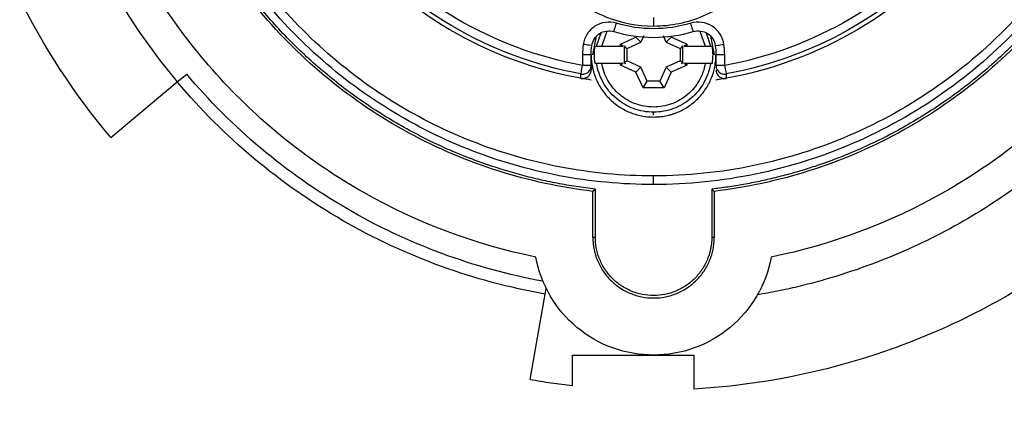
# Model space of a CAD drawing. Header units: inches. Extents: x 0 to 33, y 0 to 25.5.
# Tile 4 of 22: x 1.7 to 4, y 13.2 to 14.1. Entities that reach past the tile are written whole.
import ezdxf

# ---------------------------------------------------------------- set-up
doc = ezdxf.new("R2010")
doc.units = ezdxf.units.IN
doc.header["$LTSCALE"] = 3
doc.header["$MEASUREMENT"] = 0
doc.linetypes.add('SLD-Solid', pattern=[0])
doc.layers.add('DIMENSIONS', color=140, linetype='SLD-Solid', lineweight=25)
doc.styles.add('SLDTEXTSTYLE0', font='GOTHIC.TTF', dxfattribs={"width": 0.913})
doc.dimstyles.new('SLDDIMSTYLE0', dxfattribs={"dimtxt": 0.375, "dimasz": 0.45, "dimexe": 0, "dimexo": 0.0625, "dimgap": 0.09375, "dimtad": 0, "dimtih": 1, "dimtoh": 1, "dimrnd": 1e-09, "dimzin": 12, "dimdsep": 46, "dimtxsty": 'SLDTEXTSTYLE0', "dimsah": 1, "dimcen": 0, "dimadec": 0, "dimazin": 3, "dimtfac": 1, "dimtofl": 0, "dimtmove": 0, "dimatfit": 3, "dimfxl": 0, "dimfrac": 2, "dimtolj": 1, "dimtzin": 12, "dimarcsym": 0})

# ---------------------------------------------------------------- blocks, each defined once
blk = doc.blocks.new('_D')
at = {"layer": 'DIMENSIONS'}
for p, q in [((4.1777, 13.5838), (5.4952, 11.9504)), ((5.4952, 11.9504), (6.2452, 11.9504)), ((6.528, 11.9504), (6.4138, 11.9504)), ((6.4138, 11.9504), (6.4138, 11.3551)), ((7.4978, 11.9504), (7.6121, 11.9504)), ((7.6121, 11.9504), (7.6121, 11.3551)), ((6.4138, 11.3551), (6.528, 11.3551)), ((7.6121, 11.3551), (7.4978, 11.3551))]:
    blk.add_line(p, q, dxfattribs=at)
blk.add_solid([(4.1777, 13.5838), (4.3902, 13.1771), (4.5303, 13.2901)], dxfattribs=at)
at = {"layer": 'DIMENSIONS', "char_height": 0.375, "attachment_point": 1, "style": 'SLDTEXTSTYLE0'}
for s, insert in [('%%c', (6.2452, 12.5056)), ('3.22', (6.8108, 12.5056)), ('81.8', (6.528, 11.8341))]:
    blk.add_mtext(s, dxfattribs=dict(at, insert=insert))

msp = doc.modelspace()

# ---------------------------------------------------------------- linework, layer by layer
for p, q in [((3.0381, 14.0096), (3.0483, 14.0396)), ((3.05, 14.0096), (3.0621, 14.0437)), ((3.2727, 14.0437), (3.2848, 14.0096)), ((3.2865, 14.0396), (3.2967, 14.0096)), ((3.0296, 13.9899), (3.038, 14.0322)), ((3.0922, 14.0137), (3.1273, 14.03)), ((3.1073, 14.0041), (3.1386, 14.0187)), ((3.1386, 14.0187), (3.1273, 14.03)), ((3.1451, 14.0326), (3.1386, 14.0187)), ((3.1962, 14.0187), (3.1897, 14.0326)), ((3.2075, 14.03), (3.1962, 14.0187)), ((3.1962, 14.0187), (3.2275, 14.0041)), ((3.2426, 14.0137), (3.2075, 14.03)), ((3.2968, 14.0322), (3.3052, 13.9899)), ((3.05, 14.0096), (3.0922, 14.0096)), ((3.0922, 14.0096), (3.0922, 14.0137)), ((3.0987, 14.0096), (3.0922, 14.0137)), ((3.0922, 14.0096), (3.0987, 14.0096)), ((3.1036, 14.0096), (3.1008, 14.0083)), ((3.1008, 14.0083), (3.1073, 14.0041)), ((3.1008, 14.0083), (3.1008, 13.9716)), ((3.1073, 13.9757), (3.1073, 14.0041)), ((3.2275, 14.0041), (3.234, 14.0083)), ((3.2275, 14.0041), (3.2275, 13.9757)), ((3.234, 14.0083), (3.2311, 14.0096)), ((3.234, 13.9716), (3.234, 14.0083)), ((3.2361, 14.0096), (3.2426, 14.0137)), ((3.2361, 14.0096), (3.2426, 14.0096)), ((3.2426, 14.0137), (3.2426, 14.0096)), ((3.2426, 14.0096), (3.2848, 14.0096)), ((3.2933, 14.0096), (3.3001, 14.0096)), ((3.006, 13.9899), (3.006, 13.9653)), ((3.0257, 13.9653), (3.0257, 13.9899)), ((3.1073, 13.9757), (3.1008, 13.9716)), ((3.1386, 13.9612), (3.1073, 13.9757)), ((3.2275, 13.9757), (3.1962, 13.9612)), ((3.234, 13.9716), (3.2275, 13.9757)), ((3.3091, 13.9899), (3.3091, 13.9653)), ((3.3288, 13.9653), (3.3288, 13.9899)), ((3.0257, 13.9653), (3.0257, 13.9555)), ((3.0922, 13.9702), (3.05, 13.9702)), ((3.0922, 13.9661), (3.0922, 13.9702)), ((3.0987, 13.9702), (3.0922, 13.9661)), ((3.0987, 13.9702), (3.0922, 13.9702)), ((3.1273, 13.9498), (3.0922, 13.9661)), ((3.1008, 13.9716), (3.1036, 13.9702)), ((3.1273, 13.9498), (3.1386, 13.9612)), ((3.1532, 13.9298), (3.1386, 13.9612)), ((3.1962, 13.9612), (3.1816, 13.9298)), ((3.1962, 13.9612), (3.2075, 13.9498)), ((3.2426, 13.9661), (3.2075, 13.9498)), ((3.2311, 13.9702), (3.234, 13.9716)), ((3.2426, 13.9661), (3.2361, 13.9702)), ((3.2426, 13.9702), (3.2361, 13.9702)), ((3.2426, 13.9702), (3.2426, 13.9661)), ((3.2848, 13.9702), (3.2426, 13.9702)), ((1.9352, 13.8013), (2.086, 13.9279)), ((2.086, 13.9279), (2.1073, 13.9458)), ((3.0024, 13.9361), (3.0024, 13.946)), ((3.0257, 13.9321), (3.0257, 13.9322)), ((3.1436, 13.9148), (3.1273, 13.9498)), ((3.1436, 13.9148), (3.1532, 13.9298)), ((3.1816, 13.9298), (3.1532, 13.9298)), ((3.1912, 13.9148), (3.1816, 13.9298)), ((3.2075, 13.9498), (3.1912, 13.9148)), ((3.3091, 13.9322), (3.3091, 13.9321)), ((3.3324, 13.946), (3.3324, 13.9361)), ((3.1912, 13.9148), (3.1436, 13.9148)), ((3.1674, 13.8521), (3.1674, 13.8591)), ((3.0353, 13.6843), (3.0296, 13.6792)), ((3.0353, 13.5746), (3.0353, 13.6843)), ((3.2995, 13.6843), (3.2995, 13.5746)), ((3.3052, 13.6792), (3.2995, 13.6843)), ((3.0296, 13.5746), (3.0296, 13.6792)), ((3.3052, 13.6792), (3.3052, 13.5746)), ((3.0353, 13.5746), (3.0296, 13.5746)), ((3.3052, 13.5746), (3.2995, 13.5746)), ((2.8871, 13.2517), (2.9236, 13.4587)), ((2.9832, 13.3069), (3.1674, 13.3069)), ((2.9832, 13.2377), (2.9832, 13.3069)), ((3.1674, 13.3069), (3.2588, 13.3069)), ((3.2588, 13.3069), (3.2588, 13.2297))]:
    msp.add_line(p, q)
for points, knots in [([(1.9352, 13.8013), (1.8524, 13.8999), (1.7815, 14.0085), (1.6675, 14.2393), (1.6244, 14.3616), (1.5685, 14.6129), (1.5558, 14.742), (1.5612, 14.9994), (1.5795, 15.1277), (1.646, 15.3764), (1.6943, 15.4968), (1.818, 15.7226), (1.8934, 15.828), (2.0673, 16.0179), (2.1656, 16.1024), (2.3796, 16.2455), (2.4953, 16.3042), (2.6162, 16.3483)], [0, 0, 0, 0, 0.125, 0.125, 0.25, 0.25, 0.375, 0.375, 0.5, 0.5, 0.625, 0.625, 0.75, 0.75, 0.875, 0.875, 1, 1, 1, 1]), ([(2.6162, 16.1368), (2.515, 16.0939), (2.4188, 16.0391), (2.2416, 15.9087), (2.1607, 15.8332), (2.0186, 15.6653), (1.9573, 15.5731), (1.8579, 15.3769), (1.8197, 15.273), (1.7683, 15.0591), (1.7552, 14.9492), (1.7548, 14.7293), (1.7675, 14.6193), (1.8179, 14.4052), (1.8557, 14.3011), (1.9544, 14.1046), (2.0152, 14.0121), (2.086, 13.9279)], [0, 0, 0, 0, 0.125, 0.125, 0.25, 0.25, 0.375, 0.375, 0.5, 0.5, 0.625, 0.625, 0.75, 0.75, 0.875, 0.875, 1, 1, 1, 1]), ([(2.9001, 13.5298), (2.7633, 13.5578), (2.6309, 13.6074), (2.3879, 13.7453), (2.2773, 13.8334), (2.0888, 14.0396), (2.0109, 14.1576), (1.8954, 14.412), (1.8577, 14.5483), (1.8265, 14.8259), (1.8328, 14.9672), (1.8889, 15.2409), (1.9386, 15.3733), (2.0765, 15.6162), (2.1647, 15.7268), (2.371, 15.9152), (2.489, 15.9931), (2.6162, 16.0508)], [0, 0, 0, 0, 0.125, 0.125, 0.25, 0.25, 0.375, 0.375, 0.5, 0.5, 0.625, 0.625, 0.75, 0.75, 0.875, 0.875, 1, 1, 1, 1]), ([(3.7186, 16.0508), (3.8458, 15.9931), (3.9638, 15.9152), (4.1701, 15.7268), (4.2583, 15.6162), (4.3962, 15.3733), (4.4459, 15.2409), (4.502, 14.9672), (4.5083, 14.8259), (4.477, 14.5483), (4.4394, 14.412), (4.3239, 14.1576), (4.246, 14.0396), (4.0575, 13.8334), (3.9469, 13.7453), (3.7039, 13.6074), (3.5715, 13.5578), (3.4346, 13.5298)], [0, 0, 0, 0, 0.125, 0.125, 0.25, 0.25, 0.375, 0.375, 0.5, 0.5, 0.625, 0.625, 0.75, 0.75, 0.875, 0.875, 1, 1, 1, 1]), ([(3.0296, 13.6792), (2.9567, 13.6879), (2.8847, 13.7035), (2.7448, 13.7479), (2.6769, 13.7767), (2.5478, 13.8466), (2.4866, 13.8877), (2.373, 13.9806), (2.3206, 14.0325), (2.2264, 14.1451), (2.1846, 14.2058), (2.1133, 14.3341), (2.0837, 14.4016), (2.0377, 14.541), (2.0213, 14.6129), (2.0023, 14.7585), (1.9997, 14.8321), (2.0084, 14.9787), (2.0197, 15.0515), (2.0558, 15.1938), (2.0806, 15.2632), (2.1427, 15.3962), (2.1801, 15.4598), (2.2661, 15.5787), (2.3147, 15.6341), (2.4216, 15.7348), (2.4797, 15.7801), (2.6036, 15.8589), (2.6692, 15.8924), (2.8056, 15.9466), (2.8764, 15.9672), (3.0206, 15.9948), (3.094, 16.0017), (3.2408, 16.0017), (3.3142, 15.9948), (3.4584, 15.9672), (3.5291, 15.9466), (3.6656, 15.8924), (3.7312, 15.8589), (3.8551, 15.7801), (3.9132, 15.7348), (4.0201, 15.6341), (4.0687, 15.5787), (4.1547, 15.4598), (4.1921, 15.3962), (4.2542, 15.2632), (4.279, 15.1938), (4.3151, 15.0515), (4.3264, 14.9787), (4.335, 14.8321), (4.3325, 14.7585), (4.3135, 14.6129), (4.2971, 14.541), (4.2511, 14.4016), (4.2215, 14.3341), (4.1502, 14.2058), (4.1084, 14.1451), (4.0142, 14.0325), (3.9618, 13.9806), (3.8482, 13.8877), (3.7869, 13.8466), (3.6579, 13.7767), (3.59, 13.7479), (3.4501, 13.7035), (3.3781, 13.6879), (3.3052, 13.6792)], [0, 0, 0, 0, 0.03125, 0.03125, 0.0625, 0.0625, 0.09375, 0.09375, 0.125, 0.125, 0.15625, 0.15625, 0.1875, 0.1875, 0.21875, 0.21875, 0.25, 0.25, 0.28125, 0.28125, 0.3125, 0.3125, 0.34375, 0.34375, 0.375, 0.375, 0.40625, 0.40625, 0.4375, 0.4375, 0.46875, 0.46875, 0.5, 0.5, 0.53125, 0.53125, 0.5625, 0.5625, 0.59375, 0.59375, 0.625, 0.625, 0.65625, 0.65625, 0.6875, 0.6875, 0.71875, 0.71875, 0.75, 0.75, 0.78125, 0.78125, 0.8125, 0.8125, 0.84375, 0.84375, 0.875, 0.875, 0.90625, 0.90625, 0.9375, 0.9375, 0.96875, 0.96875, 1, 1, 1, 1]), ([(3.0353, 13.6843), (3.028, 13.6851), (3.0135, 13.6869), (2.9917, 13.69), (2.9701, 13.6935), (2.9485, 13.6975), (2.927, 13.7018), (2.9056, 13.7066), (2.8843, 13.7117), (2.8631, 13.7173), (2.842, 13.7232), (2.7929, 13.7381), (2.7173, 13.7657), (2.6182, 13.8131), (2.5239, 13.8695), (2.4355, 13.9346), (2.3535, 14.0078), (2.2789, 14.0884), (2.2122, 14.1756), (2.1541, 14.2688), (2.105, 14.3671), (2.0654, 14.4696), (2.0357, 14.5753), (2.0161, 14.6834), (2.0068, 14.7928), (2.0079, 14.9026), (2.0193, 15.0119), (2.041, 15.1195), (2.0728, 15.2247), (2.1144, 15.3263), (2.1654, 15.4236), (2.2254, 15.5157), (2.2937, 15.6016), (2.3699, 15.6807), (2.4532, 15.7523), (2.543, 15.8156), (2.6383, 15.8703), (2.7383, 15.9156), (2.8422, 15.9513), (2.9489, 15.9771), (3.0577, 15.9926), (3.1674, 15.9978), (3.2771, 15.9926), (3.3858, 15.9771), (3.4926, 15.9514), (3.5965, 15.9156), (3.6965, 15.8703), (3.7918, 15.8156), (3.8815, 15.7523), (3.9648, 15.6807), (4.0411, 15.6016), (4.1094, 15.5157), (4.1694, 15.4237), (4.2204, 15.3264), (4.262, 15.2247), (4.2937, 15.1196), (4.3155, 15.0119), (4.3269, 14.9027), (4.328, 14.7928), (4.3187, 14.6834), (4.2991, 14.5753), (4.2693, 14.4696), (4.2298, 14.3671), (4.1807, 14.2689), (4.1226, 14.1757), (4.0559, 14.0884), (3.9812, 14.0078), (3.8993, 13.9346), (3.8109, 13.8695), (3.7166, 13.8131), (3.6175, 13.7657), (3.5373, 13.7364), (3.4788, 13.7191), (3.4434, 13.7098), (3.4078, 13.7017), (3.3719, 13.6947), (3.3358, 13.6888), (3.3116, 13.6858), (3.2995, 13.6843)], [0, 0, 0, 0, 0.0031325, 0.0062606, 0.0093854, 0.012508, 0.0156295, 0.0187511, 0.0218739, 0.0249989, 0.0281275, 0.0312605, 0.0468836, 0.0625098, 0.078133, 0.0937592, 0.1093823, 0.1250085, 0.1406316, 0.1562578, 0.1718809, 0.1875071, 0.2031303, 0.2187565, 0.2343796, 0.2500058, 0.2656289, 0.2812551, 0.2968782, 0.3125045, 0.3281276, 0.3437538, 0.3593769, 0.3750031, 0.3906262, 0.4062524, 0.4218755, 0.4375018, 0.4531249, 0.4687511, 0.4843742, 0.5000004, 0.5156235, 0.5312497, 0.5468728, 0.5624991, 0.5781222, 0.5937484, 0.6093715, 0.6249977, 0.6406208, 0.656247, 0.6718702, 0.6874964, 0.7031195, 0.7187457, 0.7343688, 0.749995, 0.7656181, 0.7812443, 0.7968675, 0.8124937, 0.8281168, 0.843743, 0.8593661, 0.8749923, 0.8906154, 0.9062416, 0.9218648, 0.937491, 0.9531141, 0.9687403, 0.9739585, 0.9791664, 0.9843694, 0.9895725, 0.994781, 1, 1, 1, 1]), ([(3.1674, 13.6947), (3.0956, 13.6947), (3.0239, 13.7014), (2.8829, 13.7283), (2.8137, 13.7485), (2.6802, 13.8013), (2.616, 13.8341), (2.4948, 13.911), (2.4379, 13.9552), (2.3333, 14.0535), (2.2856, 14.1076), (2.2013, 14.2237), (2.1646, 14.2858), (2.1036, 14.4157), (2.0792, 14.4835), (2.0436, 14.6226), (2.0323, 14.6938), (2.0234, 14.837), (2.0257, 14.9091), (2.0438, 15.0514), (2.0596, 15.1218), (2.104, 15.2583), (2.1327, 15.3244), (2.202, 15.4501), (2.2425, 15.5097), (2.3341, 15.6202), (2.3851, 15.6711), (2.4958, 15.7625), (2.5555, 15.803), (2.6813, 15.872), (2.7475, 15.9005), (2.8841, 15.9447), (2.9545, 15.9604), (3.0257, 15.9693)], [0, 0, 0, 0, 0.0625, 0.0625, 0.125, 0.125, 0.1875, 0.1875, 0.25, 0.25, 0.3125, 0.3125, 0.375, 0.375, 0.4375, 0.4375, 0.5, 0.5, 0.5625, 0.5625, 0.625, 0.625, 0.6875, 0.6875, 0.75, 0.75, 0.8125, 0.8125, 0.875, 0.875, 0.9375, 0.9375, 1, 1, 1, 1]), ([(3.0257, 15.9693), (3.1027, 15.9789), (3.1808, 15.9807), (3.3357, 15.9683), (3.4125, 15.9542), (3.5617, 15.9107), (3.634, 15.8813), (3.7713, 15.8085), (3.8361, 15.765), (3.9558, 15.6659), (4.0105, 15.6102), (4.1076, 15.4888), (4.1499, 15.4232), (4.2203, 15.2847), (4.2484, 15.2119), (4.2893, 15.062), (4.3021, 14.9849), (4.3117, 14.8299), (4.3086, 14.7518), (4.2867, 14.598), (4.2678, 14.5222), (4.2151, 14.3761), (4.1813, 14.3057), (4.1, 14.1732), (4.0526, 14.1112), (3.9462, 13.9979), (3.8873, 13.9468), (3.7601, 13.8575), (3.692, 13.8193), (3.5494, 13.7576), (3.4749, 13.7341), (3.3228, 13.7026), (3.2451, 13.6947), (3.1674, 13.6947)], [0, 0, 0, 0, 0.0625, 0.0625, 0.125, 0.125, 0.1875, 0.1875, 0.25, 0.25, 0.3125, 0.3125, 0.375, 0.375, 0.4375, 0.4375, 0.5, 0.5, 0.5625, 0.5625, 0.625, 0.625, 0.6875, 0.6875, 0.75, 0.75, 0.8125, 0.8125, 0.875, 0.875, 0.9375, 0.9375, 1, 1, 1, 1]), ([(3.1674, 13.7143), (3.0969, 13.7143), (3.0263, 13.721), (2.8878, 13.7474), (2.8198, 13.7672), (2.6886, 13.8192), (2.6255, 13.8513), (2.5064, 13.9269), (2.4505, 13.9704), (2.3477, 14.067), (2.3008, 14.1201), (2.218, 14.2343), (2.1819, 14.2953), (2.1219, 14.4229), (2.098, 14.4896), (2.0629, 14.6262), (2.0519, 14.6962), (2.0431, 14.837), (2.0454, 14.9078), (2.0632, 15.0477), (2.0787, 15.1169), (2.1224, 15.251), (2.1506, 15.316), (2.2186, 15.4395), (2.2585, 15.4981), (2.3485, 15.6067), (2.3986, 15.6567), (2.5074, 15.7465), (2.566, 15.7863), (2.6897, 15.8541), (2.7548, 15.8822), (2.889, 15.9256), (2.9581, 15.941), (3.0281, 15.9498)], [0, 0, 0, 0, 0.0625, 0.0625, 0.125, 0.125, 0.1875, 0.1875, 0.25, 0.25, 0.3125, 0.3125, 0.375, 0.375, 0.4375, 0.4375, 0.5, 0.5, 0.5625, 0.5625, 0.625, 0.625, 0.6875, 0.6875, 0.75, 0.75, 0.8125, 0.8125, 0.875, 0.875, 0.9375, 0.9375, 1, 1, 1, 1]), ([(3.0281, 15.9498), (3.1039, 15.9592), (3.1806, 15.9609), (3.3328, 15.9488), (3.4083, 15.9349), (3.5549, 15.8922), (3.626, 15.8633), (3.7608, 15.7917), (3.8246, 15.749), (3.9422, 15.6516), (3.996, 15.5968), (4.0913, 15.4776), (4.1329, 15.4131), (4.2021, 15.277), (4.2298, 15.2054), (4.27, 15.0581), (4.2825, 14.9824), (4.292, 14.83), (4.289, 14.7533), (4.2674, 14.6021), (4.2488, 14.5276), (4.197, 14.384), (4.1638, 14.3148), (4.084, 14.1847), (4.0374, 14.1237), (3.9328, 14.0124), (3.8748, 13.9621), (3.7499, 13.8743), (3.6829, 13.8369), (3.5428, 13.7762), (3.4696, 13.7531), (3.3201, 13.7222), (3.2437, 13.7143), (3.1674, 13.7143)], [0, 0, 0, 0, 0.0625, 0.0625, 0.125, 0.125, 0.1875, 0.1875, 0.25, 0.25, 0.3125, 0.3125, 0.375, 0.375, 0.4375, 0.4375, 0.5, 0.5, 0.5625, 0.5625, 0.625, 0.625, 0.6875, 0.6875, 0.75, 0.75, 0.8125, 0.8125, 0.875, 0.875, 0.9375, 0.9375, 1, 1, 1, 1]), ([(4.3996, 15.8714), (4.495, 15.7578), (4.5746, 15.631), (4.6962, 15.3603), (4.7381, 15.2165), (4.7812, 14.9229), (4.7822, 14.7731), (4.7434, 14.479), (4.7036, 14.3346), (4.5859, 14.0622), (4.5082, 13.9342), (4.3206, 13.7042), (4.2109, 13.6023), (3.9676, 13.4324), (3.8342, 13.3643), (3.5538, 13.2672), (3.4069, 13.2382), (3.2588, 13.2297)], [0, 0, 0, 0, 0.125, 0.125, 0.25, 0.25, 0.375, 0.375, 0.5, 0.5, 0.625, 0.625, 0.75, 0.75, 0.875, 0.875, 1, 1, 1, 1]), ([(3.0257, 13.9321), (2.919, 13.9488), (2.8154, 13.9846), (2.6268, 14.0898), (2.542, 14.1593), (2.4017, 14.3234), (2.3462, 14.4179), (2.2713, 14.6205), (2.252, 14.7284), (2.252, 14.9443), (2.2713, 15.0523), (2.3462, 15.2548), (2.4017, 15.3494), (2.542, 15.5135), (2.6268, 15.5829), (2.8154, 15.6882), (2.919, 15.724), (3.0257, 15.7407)], [0, 0, 0, 0, 0.125, 0.125, 0.25, 0.25, 0.375, 0.375, 0.5, 0.5, 0.625, 0.625, 0.75, 0.75, 0.875, 0.875, 1, 1, 1, 1]), ([(3.3091, 15.7407), (3.4158, 15.724), (3.5194, 15.6882), (3.7079, 15.5829), (3.7928, 15.5135), (3.9331, 15.3494), (3.9886, 15.2548), (4.0635, 15.0523), (4.0827, 14.9443), (4.0827, 14.7284), (4.0635, 14.6205), (3.9886, 14.4179), (3.9331, 14.3234), (3.7928, 14.1593), (3.7079, 14.0898), (3.5194, 13.9846), (3.4158, 13.9488), (3.3091, 13.9321)], [0, 0, 0, 0, 0.125, 0.125, 0.25, 0.25, 0.375, 0.375, 0.5, 0.5, 0.625, 0.625, 0.75, 0.75, 0.875, 0.875, 1, 1, 1, 1]), ([(4.2488, 15.7449), (4.2538, 15.739), (4.2637, 15.7271), (4.2781, 15.7089), (4.2923, 15.6906), (4.3062, 15.672), (4.3197, 15.6532), (4.333, 15.6342), (4.3459, 15.6149), (4.3712, 15.576), (4.4066, 15.5161), (4.4486, 15.4333), (4.485, 15.3479), (4.526, 15.2312), (4.5627, 15.0806), (4.5826, 14.8958), (4.5782, 14.7099), (4.5495, 14.5262), (4.4969, 14.3478), (4.4215, 14.1779), (4.3245, 14.0193), (4.2075, 13.8748), (4.0726, 13.7469), (3.9471, 13.6559), (3.8403, 13.5934), (3.7573, 13.552), (3.6717, 13.516), (3.5986, 13.4908), (3.5392, 13.4735), (3.4943, 13.4621), (3.449, 13.452), (3.4185, 13.4466), (3.4033, 13.4438)], [0, 0, 0, 0, 0.007823, 0.01564, 0.023453, 0.031264, 0.039075, 0.046888, 0.054706, 0.06253, 0.093787, 0.12505, 0.156307, 0.18757, 0.250056, 0.312543, 0.375029, 0.437515, 0.500001, 0.562487, 0.624973, 0.687459, 0.749946, 0.812432, 0.843688, 0.874952, 0.906208, 0.937472, 0.953111, 0.968734, 0.984358, 1, 1, 1, 1]), ([(3.0024, 13.946), (2.8994, 13.9651), (2.7998, 14.0022), (2.6192, 14.1081), (2.5381, 14.1768), (2.4042, 14.3378), (2.3514, 14.43), (2.2802, 14.627), (2.2618, 14.7317), (2.2618, 14.9411), (2.2802, 15.0458), (2.3514, 15.2427), (2.4042, 15.3349), (2.5381, 15.496), (2.6192, 15.5647), (2.7998, 15.6706), (2.8994, 15.7077), (3.0024, 15.7268)], [0, 0, 0, 0, 0.125, 0.125, 0.25, 0.25, 0.375, 0.375, 0.5, 0.5, 0.625, 0.625, 0.75, 0.75, 0.875, 0.875, 1, 1, 1, 1]), ([(3.3324, 15.7268), (3.4354, 15.7077), (3.5349, 15.6706), (3.7156, 15.5647), (3.7967, 15.496), (3.9306, 15.3349), (3.9834, 15.2427), (4.0546, 15.0458), (4.073, 14.9411), (4.073, 14.7317), (4.0546, 14.627), (3.9834, 14.43), (3.9306, 14.3378), (3.7967, 14.1768), (3.7156, 14.1081), (3.5349, 14.0022), (3.4354, 13.9651), (3.3324, 13.946)], [0, 0, 0, 0, 0.125, 0.125, 0.25, 0.25, 0.375, 0.375, 0.5, 0.5, 0.625, 0.625, 0.75, 0.75, 0.875, 0.875, 1, 1, 1, 1]), ([(3.006, 13.9653), (2.9053, 13.984), (2.8078, 14.0203), (2.6311, 14.1239), (2.5518, 14.1912), (2.4208, 14.3487), (2.3691, 14.4389), (2.2995, 14.6315), (2.2815, 14.7339), (2.2815, 14.9388), (2.2995, 15.0412), (2.3691, 15.2339), (2.4208, 15.3241), (2.5518, 15.4816), (2.6311, 15.5489), (2.8078, 15.6525), (2.9053, 15.6888), (3.006, 15.7074)], [0, 0, 0, 0, 0.125, 0.125, 0.25, 0.25, 0.375, 0.375, 0.5, 0.5, 0.625, 0.625, 0.75, 0.75, 0.875, 0.875, 1, 1, 1, 1]), ([(3.3288, 15.7074), (3.4295, 15.6888), (3.527, 15.6525), (3.7037, 15.5489), (3.783, 15.4816), (3.914, 15.3241), (3.9657, 15.2339), (4.0353, 15.0412), (4.0533, 14.9388), (4.0533, 14.7339), (4.0353, 14.6315), (3.9657, 14.4389), (3.914, 14.3487), (3.783, 14.1912), (3.7037, 14.1239), (3.527, 14.0203), (3.4295, 13.984), (3.3288, 13.9653)], [0, 0, 0, 0, 0.125, 0.125, 0.25, 0.25, 0.375, 0.375, 0.5, 0.5, 0.625, 0.625, 0.75, 0.75, 0.875, 0.875, 1, 1, 1, 1]), ([(3.1342, 14.6315), (3.098, 14.6273), (3.0626, 14.6162), (2.9983, 14.5817), (2.9695, 14.5583), (2.9226, 14.5024), (2.9045, 14.47), (2.8815, 14.4008), (2.8766, 14.364), (2.8808, 14.2912), (2.8899, 14.2552), (2.9207, 14.1891), (2.9424, 14.159), (2.9954, 14.109), (3.0267, 14.089), (3.0945, 14.0621), (3.1309, 14.0551), (3.1674, 14.0551)], [0, 0, 0, 0, 0.125, 0.125, 0.25, 0.25, 0.375, 0.375, 0.5, 0.5, 0.625, 0.625, 0.75, 0.75, 0.875, 0.875, 1, 1, 1, 1]), ([(3.1674, 14.0551), (3.2066, 14.0551), (3.2458, 14.0632), (3.3179, 14.0943), (3.3507, 14.1172), (3.4046, 14.1743), (3.4256, 14.2084), (3.4525, 14.2821), (3.4583, 14.3217), (3.4538, 14.4001), (3.4435, 14.4387), (3.4083, 14.5089), (3.3835, 14.5403), (3.3234, 14.5908), (3.2882, 14.6099), (3.2131, 14.6325), (3.1732, 14.636), (3.1342, 14.6315)], [0, 0, 0, 0, 0.125, 0.125, 0.25, 0.25, 0.375, 0.375, 0.5, 0.5, 0.625, 0.625, 0.75, 0.75, 0.875, 0.875, 1, 1, 1, 1]), ([(3.083, 14.0613), (3.0749, 14.0637), (3.0663, 14.0644), (3.0496, 14.062), (3.0415, 14.059), (3.0272, 14.05), (3.0211, 14.0439), (3.0119, 14.0297), (3.0089, 14.0216), (3.0077, 14.0132)], [0, 0, 0, 0, 0.25, 0.25, 0.5, 0.5, 0.75, 0.75, 1, 1, 1, 1]), ([(3.1674, 14.0746), (3.1674, 14.0741), (3.1674, 14.0717), (3.1674, 14.0646), (3.1674, 14.0599), (3.1674, 14.0551)], [0, 0, 0, 0, 0.5, 0.5, 1, 1, 1, 1]), ([(3.3271, 14.0132), (3.3259, 14.0216), (3.3229, 14.0297), (3.3137, 14.0439), (3.3076, 14.05), (3.2933, 14.059), (3.2852, 14.062), (3.2685, 14.0644), (3.2599, 14.0637), (3.2518, 14.0613)], [0, 0, 0, 0, 0.25, 0.25, 0.5, 0.5, 0.75, 0.75, 1, 1, 1, 1]), ([(3.0271, 14.0104), (3.028, 14.016), (3.03, 14.0214), (3.0361, 14.0308), (3.0402, 14.0349), (3.0497, 14.0409), (3.0551, 14.0429), (3.0662, 14.0445), (3.072, 14.044), (3.0774, 14.0424)], [0, 0, 0, 0, 0.25, 0.25, 0.5, 0.5, 0.75, 0.75, 1, 1, 1, 1]), ([(3.0774, 14.0424), (3.0774, 14.0424), (3.078, 14.0445), (3.08, 14.0515), (3.0815, 14.0564), (3.083, 14.0613)], [0, 0, 0, 0, 0.5, 0.5, 1, 1, 1, 1]), ([(3.0774, 14.0424), (3.1065, 14.0337), (3.137, 14.0293), (3.1978, 14.0293), (3.2283, 14.0337), (3.2574, 14.0424)], [0, 0, 0, 0, 0.5, 0.5, 1, 1, 1, 1]), ([(3.2518, 14.0613), (3.2245, 14.0531), (3.1959, 14.049), (3.1389, 14.049), (3.1103, 14.0531), (3.083, 14.0613)], [0, 0, 0, 0, 0.5, 0.5, 1, 1, 1, 1]), ([(3.2574, 14.0424), (3.2574, 14.0424), (3.2568, 14.0445), (3.2547, 14.0515), (3.2533, 14.0564), (3.2518, 14.0613)], [0, 0, 0, 0, 0.5, 0.5, 1, 1, 1, 1]), ([(3.2574, 14.0424), (3.2628, 14.044), (3.2686, 14.0445), (3.2797, 14.0429), (3.2851, 14.0409), (3.2946, 14.0349), (3.2987, 14.0308), (3.3048, 14.0214), (3.3068, 14.016), (3.3076, 14.0104)], [0, 0, 0, 0, 0.25, 0.25, 0.5, 0.5, 0.75, 0.75, 1, 1, 1, 1]), ([(3.0271, 14.0104), (3.0271, 14.0104), (3.025, 14.0107), (3.0178, 14.0118), (3.0128, 14.0125), (3.0077, 14.0132)], [0, 0, 0, 0, 0.5, 0.5, 1, 1, 1, 1]), ([(3.0381, 14.0096), (3.0382, 14.0096), (3.0384, 14.0096), (3.0392, 14.0096), (3.0405, 14.0096), (3.0423, 14.0096), (3.0445, 14.0096), (3.0471, 14.0096), (3.049, 14.0096), (3.05, 14.0096)], [0, 0, 0, 0, 0.122533, 0.251724, 0.387667, 0.530433, 0.680066, 0.836587, 1, 1, 1, 1]), ([(3.2848, 14.0096), (3.2856, 14.0096), (3.287, 14.0096), (3.2891, 14.0096), (3.291, 14.0096), (3.2927, 14.0096), (3.2941, 14.0096), (3.2952, 14.0096), (3.296, 14.0096), (3.2965, 14.0096), (3.2966, 14.0096), (3.2967, 14.0096)], [0, 0, 0, 0, 0.1277179, 0.2512603, 0.3706265, 0.4858219, 0.5968594, 0.7037606, 0.8065561, 0.9052862, 1, 1, 1, 1]), ([(3.3076, 14.0104), (3.3076, 14.0104), (3.3097, 14.0107), (3.317, 14.0118), (3.322, 14.0125), (3.3271, 14.0132)], [0, 0, 0, 0, 0.5, 0.5, 1, 1, 1, 1]), ([(3.0257, 13.9899), (3.0257, 13.9899), (3.0235, 13.9899), (3.0163, 13.9899), (3.0111, 13.9899), (3.006, 13.9899)], [0, 0, 0, 0, 0.5, 0.5, 1, 1, 1, 1]), ([(3.0257, 13.9899), (3.0257, 13.9876), (3.0258, 13.9829), (3.0263, 13.976), (3.0271, 13.9691), (3.0283, 13.9623), (3.0298, 13.9555), (3.0317, 13.9488), (3.0339, 13.9422), (3.0389, 13.9292), (3.0487, 13.9106), (3.0665, 13.8891), (3.0881, 13.8713), (3.1087, 13.8603), (3.1262, 13.8541), (3.1397, 13.8507), (3.1535, 13.8486), (3.1627, 13.8483), (3.1674, 13.8482)], [0, 0, 0, 0, 0.0315315, 0.0628383, 0.0939953, 0.1250787, 0.1561653, 0.1873316, 0.2186538, 0.2502067, 0.3750722, 0.5000365, 0.624902, 0.7498663, 0.8126871, 0.8749085, 0.9371424, 1, 1, 1, 1]), ([(3.1674, 13.8482), (3.1697, 13.8482), (3.1744, 13.8483), (3.1813, 13.8488), (3.1882, 13.8497), (3.1951, 13.8508), (3.2018, 13.8524), (3.2085, 13.8542), (3.2151, 13.8564), (3.2281, 13.8614), (3.2467, 13.8713), (3.2682, 13.8891), (3.286, 13.9106), (3.297, 13.9313), (3.3033, 13.9487), (3.3066, 13.9622), (3.3087, 13.976), (3.309, 13.9853), (3.3091, 13.9899)], [0, 0, 0, 0, 0.031532, 0.062838, 0.093995, 0.125079, 0.156165, 0.187332, 0.218654, 0.250207, 0.375072, 0.500036, 0.624902, 0.749866, 0.812687, 0.874909, 0.937142, 1, 1, 1, 1]), ([(3.3288, 13.9899), (3.3237, 13.9899), (3.3185, 13.9899), (3.3112, 13.9899), (3.3091, 13.9899), (3.3091, 13.9899)], [0, 0, 0, 0, 0.5, 0.5, 1, 1, 1, 1]), ([(3.0024, 13.946), (3.0024, 13.946), (3.0028, 13.9481), (3.0041, 13.9553), (3.005, 13.9603), (3.006, 13.9653)], [0, 0, 0, 0, 0.5, 0.5, 1, 1, 1, 1]), ([(3.0024, 13.946), (3.0032, 13.9459), (3.0049, 13.9456), (3.0078, 13.9457), (3.0119, 13.9463), (3.0156, 13.948), (3.0192, 13.9506), (3.0218, 13.9533), (3.0241, 13.9572), (3.0254, 13.9612), (3.0256, 13.9641), (3.0257, 13.9653)], [0, 0, 0, 0, 0.068956, 0.1523826, 0.2502746, 0.4276961, 0.5000197, 0.6388816, 0.7500105, 0.8896325, 1, 1, 1, 1]), ([(3.0024, 13.9361), (3.0034, 13.936), (3.0052, 13.9357), (3.0081, 13.9359), (3.0114, 13.9365), (3.0151, 13.9379), (3.0187, 13.9402), (3.0217, 13.9434), (3.0239, 13.9471), (3.0254, 13.9512), (3.0256, 13.954), (3.0257, 13.9555)], [0, 0, 0, 0, 0.082374, 0.165258, 0.250422, 0.37445, 0.500191, 0.623909, 0.750162, 0.874555, 1, 1, 1, 1]), ([(3.0257, 13.9653), (3.0256, 13.9653), (3.0256, 13.9653), (3.0251, 13.9653), (3.0242, 13.9653), (3.0225, 13.9653), (3.0202, 13.9653), (3.0172, 13.9653), (3.0136, 13.9653), (3.0096, 13.9653), (3.007, 13.9653), (3.006, 13.9653)], [0, 0, 0, 0, 0.0714902, 0.1547978, 0.2501843, 0.3627843, 0.5001403, 0.6027467, 0.7500697, 0.89712, 1, 1, 1, 1]), ([(3.1674, 13.8591), (3.1519, 13.8591), (3.1364, 13.8619), (3.1074, 13.8726), (3.0939, 13.8806), (3.0704, 13.9008), (3.0605, 13.913), (3.0455, 13.9401), (3.0404, 13.9549), (3.0381, 13.9702)], [0, 0, 0, 0, 0.25, 0.25, 0.5, 0.5, 0.75, 0.75, 1, 1, 1, 1]), ([(3.05, 13.9702), (3.0492, 13.9702), (3.0478, 13.9702), (3.0456, 13.9702), (3.0437, 13.9702), (3.0421, 13.9702), (3.0407, 13.9702), (3.0396, 13.9702), (3.0388, 13.9702), (3.0383, 13.9702), (3.0381, 13.9702), (3.0381, 13.9702)], [0, 0, 0, 0, 0.127718, 0.25126, 0.370627, 0.485822, 0.596859, 0.703761, 0.806556, 0.905286, 1, 1, 1, 1]), ([(3.2848, 13.9702), (3.2825, 13.9565), (3.2778, 13.9432), (3.264, 13.9189), (3.2549, 13.9081), (3.2337, 13.89), (3.2214, 13.8829), (3.1953, 13.8733), (3.1813, 13.8709), (3.1535, 13.8709), (3.1395, 13.8733), (3.1134, 13.8829), (3.1011, 13.89), (3.0798, 13.9081), (3.0708, 13.9189), (3.057, 13.9432), (3.0523, 13.9565), (3.05, 13.9702)], [0, 0, 0, 0, 0.125, 0.125, 0.25, 0.25, 0.375, 0.375, 0.5, 0.5, 0.625, 0.625, 0.75, 0.75, 0.875, 0.875, 1, 1, 1, 1]), ([(3.2967, 13.9702), (3.2944, 13.9549), (3.2893, 13.9401), (3.2743, 13.913), (3.2644, 13.9008), (3.2409, 13.8806), (3.2274, 13.8726), (3.1983, 13.8619), (3.1829, 13.8591), (3.1674, 13.8591)], [0, 0, 0, 0, 0.25, 0.25, 0.5, 0.5, 0.75, 0.75, 1, 1, 1, 1]), ([(3.2967, 13.9702), (3.2966, 13.9702), (3.2964, 13.9702), (3.2956, 13.9702), (3.2943, 13.9702), (3.2925, 13.9702), (3.2903, 13.9702), (3.2876, 13.9702), (3.2858, 13.9702), (3.2848, 13.9702)], [0, 0, 0, 0, 0.1225334, 0.2517241, 0.3876674, 0.530433, 0.6800658, 0.8365873, 1, 1, 1, 1]), ([(3.3091, 13.9653), (3.3092, 13.9645), (3.3092, 13.9628), (3.3098, 13.9599), (3.311, 13.9568), (3.313, 13.9533), (3.3156, 13.9506), (3.3192, 13.948), (3.3234, 13.9462), (3.3283, 13.9455), (3.3312, 13.9458), (3.3324, 13.946)], [0, 0, 0, 0, 0.0704293, 0.1537556, 0.2502782, 0.3613518, 0.5002693, 0.5726543, 0.7500155, 0.8912223, 1, 1, 1, 1]), ([(3.3288, 13.9653), (3.3282, 13.9653), (3.3266, 13.9653), (3.3241, 13.9653), (3.3208, 13.9653), (3.3176, 13.9653), (3.3146, 13.9653), (3.3123, 13.9653), (3.3104, 13.9653), (3.3093, 13.9653), (3.3092, 13.9653), (3.3091, 13.9653)], [0, 0, 0, 0, 0.063708, 0.1471, 0.250169, 0.397446, 0.500095, 0.637387, 0.750048, 0.888422, 1, 1, 1, 1]), ([(3.3091, 13.9555), (3.3092, 13.9545), (3.3092, 13.9526), (3.3099, 13.9498), (3.3111, 13.9467), (3.3131, 13.9434), (3.3161, 13.9403), (3.3197, 13.9378), (3.3238, 13.9363), (3.3281, 13.9356), (3.3309, 13.936), (3.3324, 13.9361)], [0, 0, 0, 0, 0.082374, 0.165258, 0.250423, 0.374451, 0.500192, 0.62391, 0.750163, 0.874555, 1, 1, 1, 1]), ([(3.3288, 13.9653), (3.3297, 13.9603), (3.3307, 13.9553), (3.332, 13.9481), (3.3324, 13.946), (3.3324, 13.946)], [0, 0, 0, 0, 0.5, 0.5, 1, 1, 1, 1]), ([(2.9213, 13.4456), (2.8405, 13.4599), (2.761, 13.4812), (2.6069, 13.5374), (2.5322, 13.5722), (2.3902, 13.6542), (2.3227, 13.7014), (2.197, 13.8069), (2.1387, 13.8651), (2.086, 13.9279)], [0, 0, 0, 0, 0.25, 0.25, 0.5, 0.5, 0.75, 0.75, 1, 1, 1, 1]), ([(2.9163, 13.4748), (2.8381, 13.4892), (2.7611, 13.5104), (2.6118, 13.5657), (2.5396, 13.5998), (2.402, 13.6799), (2.3367, 13.7258), (2.2149, 13.8283), (2.1585, 13.8848), (2.1073, 13.9458)], [0, 0, 0, 0, 0.25, 0.25, 0.5, 0.5, 0.75, 0.75, 1, 1, 1, 1]), ([(3.1674, 13.6947), (3.1674, 13.6947), (3.1674, 13.6968), (3.1674, 13.7041), (3.1674, 13.7092), (3.1674, 13.7143)], [0, 0, 0, 0, 0.5, 0.5, 1, 1, 1, 1]), ([(3.0296, 13.5746), (3.0296, 13.572), (3.0297, 13.5668), (3.0304, 13.5591), (3.0315, 13.5515), (3.033, 13.5439), (3.0349, 13.5365), (3.0372, 13.5291), (3.0423, 13.5158), (3.052, 13.4975), (3.0693, 13.4765), (3.0903, 13.4592), (3.1143, 13.4465), (3.1403, 13.4385), (3.1674, 13.4359), (3.1945, 13.4385), (3.2204, 13.4465), (3.2445, 13.4592), (3.2654, 13.4765), (3.2827, 13.4975), (3.2934, 13.5175), (3.2995, 13.5345), (3.3028, 13.5476), (3.3048, 13.561), (3.3051, 13.57), (3.3052, 13.5746)], [0, 0, 0, 0, 0.018013, 0.035887, 0.053677, 0.071441, 0.089235, 0.107117, 0.125143, 0.187596, 0.2501, 0.312554, 0.375058, 0.437512, 0.500016, 0.56247, 0.624974, 0.687428, 0.749932, 0.812386, 0.87489, 0.906311, 0.937432, 0.96856, 1, 1, 1, 1]), ([(3.2995, 13.5746), (3.2995, 13.5721), (3.2994, 13.5671), (3.2988, 13.5597), (3.2977, 13.5524), (3.2963, 13.5452), (3.2944, 13.538), (3.2922, 13.531), (3.2873, 13.5183), (3.278, 13.5007), (3.2614, 13.4806), (3.2413, 13.464), (3.2183, 13.4517), (3.1933, 13.4441), (3.1674, 13.4416), (3.1414, 13.4441), (3.1165, 13.4517), (3.0935, 13.464), (3.0734, 13.4806), (3.0568, 13.5007), (3.0466, 13.5199), (3.0407, 13.5362), (3.0376, 13.5487), (3.0356, 13.5616), (3.0354, 13.5702), (3.0353, 13.5746)], [0, 0, 0, 0, 0.018013, 0.035887, 0.053677, 0.07144, 0.089234, 0.107116, 0.125143, 0.187595, 0.2501, 0.312553, 0.375058, 0.437511, 0.500016, 0.562469, 0.624974, 0.687427, 0.749932, 0.812385, 0.87489, 0.906311, 0.937432, 0.96856, 1, 1, 1, 1]), ([(3.4346, 13.5298), (3.429, 13.4988), (3.4179, 13.4688), (3.3862, 13.4145), (3.3656, 13.3901), (3.3172, 13.3497), (3.2895, 13.3338), (3.2303, 13.3124), (3.1989, 13.3069), (3.1359, 13.3069), (3.1044, 13.3124), (3.0453, 13.3338), (3.0176, 13.3497), (2.9692, 13.3901), (2.9486, 13.4145), (2.9169, 13.4688), (2.9058, 13.4988), (2.9001, 13.5298)], [0, 0, 0, 0, 0.125, 0.125, 0.25, 0.25, 0.375, 0.375, 0.5, 0.5, 0.625, 0.625, 0.75, 0.75, 0.875, 0.875, 1, 1, 1, 1]), ([(2.8871, 13.2517), (2.8951, 13.2504), (2.911, 13.2476), (2.935, 13.2439), (2.9591, 13.2406), (2.9752, 13.2387), (2.9832, 13.2377)], [0, 0, 0, 0, 0.250028, 0.5, 0.749972, 1, 1, 1, 1])]:
    msp.add_open_spline(points, degree=3, knots=knots)
for points in [[(3.0077, 14.0132), (3.0065, 14.0055), (3.006, 13.9977), (3.006, 13.9899)], [(3.0257, 13.9899), (3.0257, 13.9968), (3.0262, 14.0036), (3.0271, 14.0104)], [(3.0347, 13.9702), (3.0327, 13.9833), (3.0327, 13.9966), (3.0347, 14.0096)], [(3.0347, 14.0096), (3.0358, 14.0096), (3.0369, 14.0096), (3.0381, 14.0096)], [(3.2967, 14.0096), (3.2979, 14.0096), (3.299, 14.0096), (3.3001, 14.0096)], [(3.3001, 14.0096), (3.3021, 13.9966), (3.3021, 13.9833), (3.3001, 13.9702)], [(3.3076, 14.0104), (3.3086, 14.0036), (3.3091, 13.9968), (3.3091, 13.9899)], [(3.3288, 13.9899), (3.3288, 13.9977), (3.3282, 14.0055), (3.3271, 14.0132)], [(3.0381, 13.9702), (3.0369, 13.9702), (3.0358, 13.9702), (3.0347, 13.9702)], [(3.3001, 13.9702), (3.299, 13.9702), (3.2979, 13.9702), (3.2967, 13.9702)], [(3.0257, 13.9322), (3.0179, 13.9334), (3.0102, 13.9347), (3.0024, 13.9361)], [(3.3324, 13.9361), (3.3246, 13.9347), (3.3169, 13.9334), (3.3091, 13.9322)]]:
    msp.add_open_spline(points, degree=3)

# ---------------------------------------------------------------- dimensions: what is measured, and where the dimension line sits
at = {"layer": 'DIMENSIONS'}
dim = msp.add_diameter_dim_2p(p1=(2.1571, 16.089), p2=(4.1777, 13.5838), dimstyle='SLDDIMSTYLE0', dxfattribs=at)
dim.commit()
dim.dimension.update_dxf_attribs({"geometry": '_D', "text_midpoint": (7.0129, 11.9504), "dimtype": 163})

doc.saveas('drawing.dxf')
